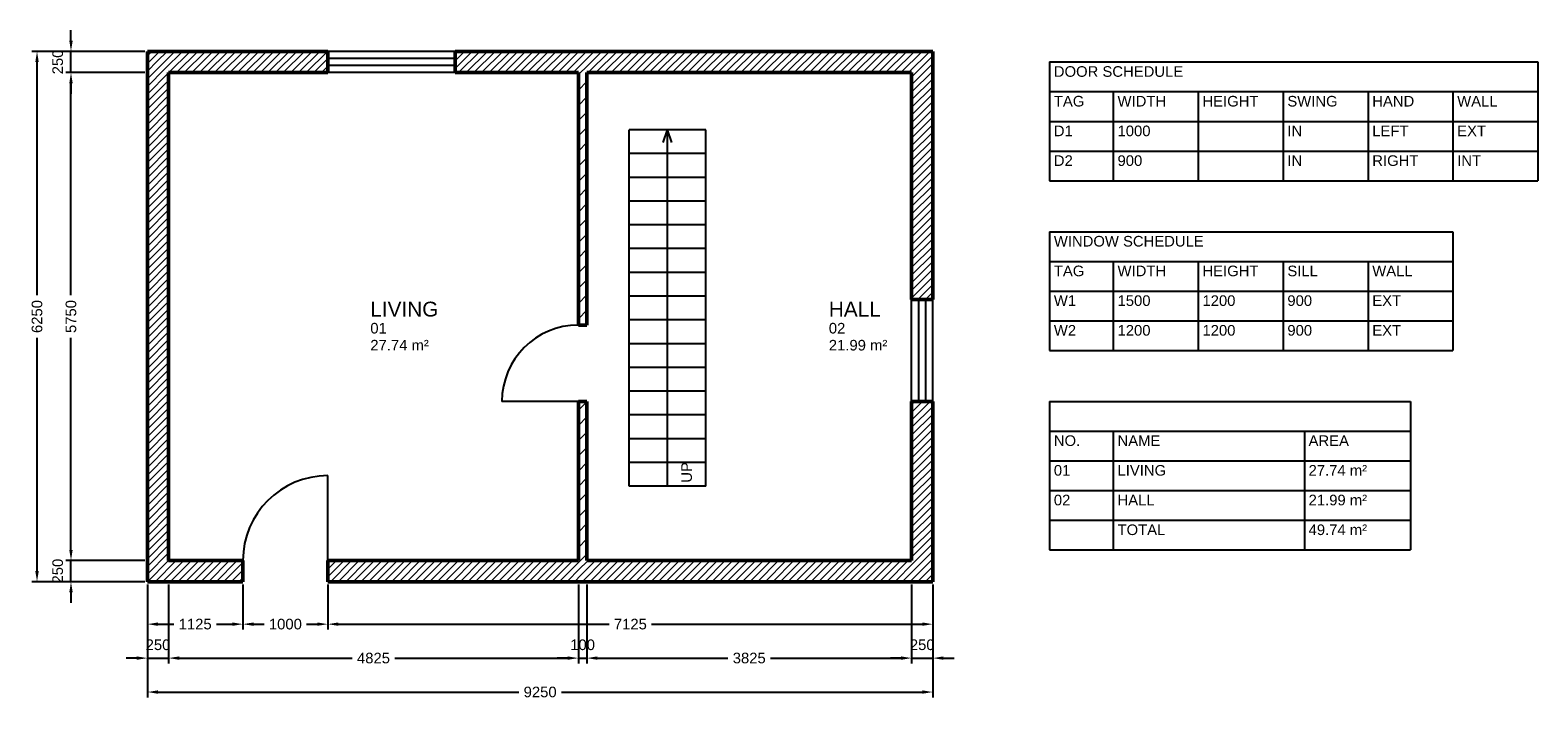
# Model space of a CAD drawing. Header units: metres. Extents: x -1506 to 16250, y -1505 to 6375.
import ezdxf

# ---------------------------------------------------------------- set-up
doc = ezdxf.new("R2010")
doc.units = ezdxf.units.M
for name, color, linetype, lineweight in [('A-DIMEN-T-N', 2, 'Continuous', 18), ('A-DOOR-E-N', 3, 'Continuous', 25), ('A-ROOM-T-N', 7, 'Continuous', 25), ('A-STAIR-E-N', 6, 'Continuous', 25), ('A-SYMB-T-N', 7, 'Continuous', 25), ('A-WALL-E-N', 7, 'Continuous', 50), ('A-WALL-H-N', 8, 'Continuous', 13), ('A-WIND-E-N', 4, 'Continuous', 25)]:
    doc.layers.add(name, color=color, linetype=linetype, lineweight=lineweight)
doc.styles.get("Standard").update_dxf_attribs({"font": 'arial.ttf'})
doc.dimstyles.get("Standard").update_dxf_attribs({"dimtxt": 2.5, "dimasz": 2.5, "dimexe": 1.25, "dimexo": 0.625, "dimtad": 1, "dimdsep": 46, "dimcen": 2.5, "dimazin": 3, "dimtfac": 1, "dimtmove": 0, "dimatfit": 3})

# ---------------------------------------------------------------- blocks, each defined once
blk = doc.blocks.new('_CLOSEDFILLED')
at = {"color": 0, "linetype": 'BYBLOCK'}
blk.add_solid([(-1, 0.16), (0, 0), (-1, -0.16)], dxfattribs=at)
blk = doc.blocks.new('*D1')
for p, q in [((-125, -156.25), (-125, -687.5)), ((1000, -156.25), (1000, -687.5)), ((0, -625), (187.5, -625)), ((687.5, -625), (875, -625))]:
    blk.add_line(p, q)
at = {"layer": 'Defpoints'}
for p in [(-125, -125), (1000, -125), (-125, -625)]:
    blk.add_point(p, dxfattribs=at)
at = {"xscale": 125, "yscale": 125, "rotation": 180}
blk.add_blockref('_CLOSEDFILLED', (-125, -625), dxfattribs=at)
at = {"xscale": 125, "yscale": 125}
blk.add_blockref('_CLOSEDFILLED', (1000, -625), dxfattribs=at)
at = {"insert": (437.5, -625), "char_height": 125, "attachment_point": 5}
blk.add_mtext('1125', dxfattribs=at)
blk = doc.blocks.new('*D2')
for p, q in [((1000, -156.25), (1000, -687.5)), ((2000, -156.25), (2000, -687.5)), ((1125, -625), (1250, -625)), ((1750, -625), (1875, -625))]:
    blk.add_line(p, q)
at = {"layer": 'Defpoints'}
for p in [(1000, -125), (2000, -125), (1000, -625)]:
    blk.add_point(p, dxfattribs=at)
at = {"xscale": 125, "yscale": 125, "rotation": 180}
blk.add_blockref('_CLOSEDFILLED', (1000, -625), dxfattribs=at)
at = {"xscale": 125, "yscale": 125}
blk.add_blockref('_CLOSEDFILLED', (2000, -625), dxfattribs=at)
at = {"insert": (1500, -625), "char_height": 125, "attachment_point": 5}
blk.add_mtext('1000', dxfattribs=at)
blk = doc.blocks.new('*D3')
for p, q in [((2000, -156.25), (2000, -687.5)), ((9125, -156.25), (9125, -687.5)), ((2125, -625), (5312.5, -625)), ((5812.5, -625), (9000, -625))]:
    blk.add_line(p, q)
at = {"layer": 'Defpoints'}
for p in [(2000, -125), (9125, -125), (2000, -625)]:
    blk.add_point(p, dxfattribs=at)
at = {"xscale": 125, "yscale": 125, "rotation": 180}
blk.add_blockref('_CLOSEDFILLED', (2000, -625), dxfattribs=at)
at = {"xscale": 125, "yscale": 125}
blk.add_blockref('_CLOSEDFILLED', (9125, -625), dxfattribs=at)
at = {"insert": (5562.5, -625), "char_height": 125, "attachment_point": 5}
blk.add_mtext('7125', dxfattribs=at)
blk = doc.blocks.new('*D5')
for p, q in [((125, -156.25), (125, -1087.5)), ((4950, -156.25), (4950, -1087.5)), ((250, -1025), (2287.5, -1025)), ((2787.5, -1025), (4825, -1025))]:
    blk.add_line(p, q)
at = {"layer": 'Defpoints'}
for p in [(125, -125), (4950, -125), (125, -1025)]:
    blk.add_point(p, dxfattribs=at)
at = {"xscale": 125, "yscale": 125, "rotation": 180}
blk.add_blockref('_CLOSEDFILLED', (125, -1025), dxfattribs=at)
at = {"xscale": 125, "yscale": 125}
blk.add_blockref('_CLOSEDFILLED', (4950, -1025), dxfattribs=at)
at = {"insert": (2537.5, -1025), "char_height": 125, "attachment_point": 5}
blk.add_mtext('4825', dxfattribs=at)
blk = doc.blocks.new('*D7')
for p, q in [((5050, -156.25), (5050, -1087.5)), ((8875, -156.25), (8875, -1087.5)), ((5175, -1025), (6712.5, -1025)), ((7212.5, -1025), (8750, -1025))]:
    blk.add_line(p, q)
at = {"layer": 'Defpoints'}
for p in [(5050, -125), (8875, -125), (5050, -1025)]:
    blk.add_point(p, dxfattribs=at)
at = {"xscale": 125, "yscale": 125, "rotation": 180}
blk.add_blockref('_CLOSEDFILLED', (5050, -1025), dxfattribs=at)
at = {"xscale": 125, "yscale": 125}
blk.add_blockref('_CLOSEDFILLED', (8875, -1025), dxfattribs=at)
at = {"insert": (6962.5, -1025), "char_height": 125, "attachment_point": 5}
blk.add_mtext('3825', dxfattribs=at)
blk = doc.blocks.new('*D9')
for p, q in [((-125, -156.25), (-125, -1487.5)), ((9125, -156.25), (9125, -1487.5)), ((0, -1425), (4250, -1425)), ((4750, -1425), (9000, -1425))]:
    blk.add_line(p, q)
at = {"layer": 'Defpoints'}
for p in [(-125, -125), (9125, -125), (-125, -1425)]:
    blk.add_point(p, dxfattribs=at)
at = {"xscale": 125, "yscale": 125, "rotation": 180}
blk.add_blockref('_CLOSEDFILLED', (-125, -1425), dxfattribs=at)
at = {"xscale": 125, "yscale": 125}
blk.add_blockref('_CLOSEDFILLED', (9125, -1425), dxfattribs=at)
at = {"insert": (4500, -1425), "char_height": 125, "attachment_point": 5}
blk.add_mtext('9250', dxfattribs=at)
blk = doc.blocks.new('*D11')
for p, q in [((-156.25, 5875), (-1087.5, 5875)), ((-1025, 3250), (-1025, 5750)), ((-1025, 250), (-1025, 2750)), ((-156.25, 125), (-1087.5, 125))]:
    blk.add_line(p, q)
at = {"layer": 'Defpoints'}
for p in [(-125, 5875), (-1025, 125), (-125, 125)]:
    blk.add_point(p, dxfattribs=at)
at = {"xscale": 125, "yscale": 125}
for p, rotation in [((-1025, 5875), 90), ((-1025, 125), 270)]:
    blk.add_blockref('_CLOSEDFILLED', p, dxfattribs=dict(at, rotation=rotation))
at = {"insert": (-1025, 3000), "char_height": 125, "attachment_point": 5, "rotation": 90}
blk.add_mtext('5750', dxfattribs=at)
blk = doc.blocks.new('*D13')
for p, q in [((-156.25, 6125), (-1487.5, 6125)), ((-1425, 3250), (-1425, 6000)), ((-1425, 0), (-1425, 2750)), ((-156.25, -125), (-1487.5, -125))]:
    blk.add_line(p, q)
at = {"layer": 'Defpoints'}
for p in [(-125, 6125), (-1425, -125), (-125, -125)]:
    blk.add_point(p, dxfattribs=at)
at = {"xscale": 125, "yscale": 125}
for p, rotation in [((-1425, 6125), 90), ((-1425, -125), 270)]:
    blk.add_blockref('_CLOSEDFILLED', p, dxfattribs=dict(at, rotation=rotation))
at = {"insert": (-1425, 3000), "char_height": 125, "attachment_point": 5, "rotation": 90}
blk.add_mtext('6250', dxfattribs=at)

msp = doc.modelspace()

# ---------------------------------------------------------------- hatches: boundary and pattern name
at = {"layer": 'A-WALL-H-N'}
h = msp.add_hatch(dxfattribs=at)
h.set_pattern_fill('ANSI31', scale=20)
h.paths.add_polyline_path([(2000, 6125), (-125, 6125), (125, 5875), (2000, 5875)])
h = msp.add_hatch(dxfattribs=at)
h.set_pattern_fill('ANSI31', scale=20)
h.paths.add_polyline_path([(-125, 6125), (-125, -125), (125, 125), (125, 5875)])
h = msp.add_hatch(dxfattribs=at)
h.set_pattern_fill('ANSI31', scale=20)
h.paths.add_polyline_path([(5000, 6125), (3500, 6125), (3500, 5875), (4950, 5875)])
h = msp.add_hatch(dxfattribs=at)
h.set_pattern_fill('ANSI31', scale=20)
h.paths.add_polyline_path([(5000, 6125), (4950, 5875), (5050, 5875)])
h = msp.add_hatch(dxfattribs=at)
h.set_pattern_fill('ANSI31', scale=20)
h.paths.add_polyline_path([(9125, 6125), (5000, 6125), (5050, 5875), (8875, 5875)])
h = msp.add_hatch(dxfattribs=at)
h.set_pattern_fill('ANSI31', scale=20)
h.paths.add_polyline_path([(9125, 3200), (9125, 6125), (8875, 5875), (8875, 3200)])
h = msp.add_hatch(dxfattribs=at)
h.set_pattern_fill('ANSI31', scale=40)
h.paths.add_polyline_path([(5050, 2900), (5050, 5875), (4950, 5875), (4950, 2900)])
h = msp.add_hatch(dxfattribs=at)
h.set_pattern_fill('ANSI31', scale=40)
h.paths.add_polyline_path([(5050, 125), (5050, 2000), (4950, 2000), (4950, 125)])
h = msp.add_hatch(dxfattribs=at)
h.set_pattern_fill('ANSI31', scale=20)
h.paths.add_polyline_path([(9125, -125), (9125, 2000), (8875, 2000), (8875, 125)])
h = msp.add_hatch(dxfattribs=at)
h.set_pattern_fill('ANSI31', scale=20)
h.paths.add_polyline_path([(-125, -125), (1000, -125), (1000, 125), (125, 125)])
h = msp.add_hatch(dxfattribs=at)
h.set_pattern_fill('ANSI31', scale=20)
h.paths.add_polyline_path([(2000, -125), (5000, -125), (4950, 125), (2000, 125)])
h = msp.add_hatch(dxfattribs=at)
h.set_pattern_fill('ANSI31', scale=20)
h.paths.add_polyline_path([(5050, 125), (4950, 125), (5000, -125)])
h = msp.add_hatch(dxfattribs=at)
h.set_pattern_fill('ANSI31', scale=20)
h.paths.add_polyline_path([(5000, -125), (9125, -125), (8875, 125), (5050, 125)])

# ---------------------------------------------------------------- linework, layer by layer
at = {"layer": 'A-DOOR-E-N'}
for p, q in [((4950, 2000), (4050, 2000)), ((2000, 125), (2000, 1125))]:
    msp.add_line(p, q, dxfattribs=at)
for centre, radius in [((4950, 2000), 900), ((2000, 125), 1000)]:
    msp.add_arc(centre, radius, 90, 180, dxfattribs=at)
at = {"layer": 'A-STAIR-E-N'}
for p, q in [((6450, 5200), (5550, 5200)), ((5550, 1000), (5550, 5200)), ((5950, 5050), (6000, 5200)), ((6050, 5050), (6000, 5200)), ((6450, 1000), (6450, 5200)), ((6450, 4920), (5550, 4920)), ((6450, 4640), (5550, 4640)), ((6450, 4360), (5550, 4360)), ((6450, 4080), (5550, 4080)), ((6450, 3800), (5550, 3800)), ((6450, 3520), (5550, 3520)), ((6450, 3240), (5550, 3240)), ((6450, 2960), (5550, 2960)), ((6450, 2680), (5550, 2680)), ((6450, 2400), (5550, 2400)), ((6450, 2120), (5550, 2120)), ((6450, 1840), (5550, 1840)), ((6450, 1560), (5550, 1560)), ((6450, 1280), (5550, 1280)), ((6450, 1000), (5550, 1000))]:
    msp.add_line(p, q, dxfattribs=at)
msp.add_lwpolyline([(6000, 1000), (6000, 5200)], dxfattribs=at)
at = {"layer": 'A-SYMB-T-N'}
for p, q in [((10500, 6000), (16250, 6000)), ((10500, 6000), (10500, 4600)), ((16250, 6000), (16250, 4600)), ((10500, 5650), (16250, 5650)), ((11250, 5650), (11250, 4600)), ((12250, 5650), (12250, 4600)), ((13250, 5650), (13250, 4600)), ((14250, 5650), (14250, 4600)), ((15250, 5650), (15250, 4600)), ((10500, 5300), (16250, 5300)), ((10500, 4950), (16250, 4950)), ((10500, 4600), (16250, 4600)), ((10500, 4000), (15250, 4000)), ((10500, 4000), (10500, 2600)), ((15250, 4000), (15250, 2600)), ((10500, 3650), (15250, 3650)), ((11250, 3650), (11250, 2600)), ((12250, 3650), (12250, 2600)), ((13250, 3650), (13250, 2600)), ((14250, 3650), (14250, 2600)), ((10500, 3300), (15250, 3300)), ((10500, 2950), (15250, 2950)), ((10500, 2600), (15250, 2600)), ((10500, 2000), (14750, 2000)), ((10500, 2000), (10500, 250)), ((14750, 2000), (14750, 250)), ((10500, 1650), (14750, 1650)), ((11250, 1650), (11250, 250)), ((13500, 1650), (13500, 250)), ((10500, 1300), (14750, 1300)), ((10500, 950), (14750, 950)), ((10500, 600), (14750, 600)), ((10500, 250), (14750, 250))]:
    msp.add_line(p, q, dxfattribs=at)
at = {"layer": 'A-WALL-E-N'}
for p, q in [((2000, 6125), (-125, 6125)), ((-125, 6125), (-125, -125)), ((2000, 5875), (2000, 6125)), ((9125, 6125), (3500, 6125)), ((3500, 5875), (3500, 6125)), ((9125, 3200), (9125, 6125)), ((2000, 5875), (125, 5875)), ((125, 5875), (125, 125)), ((4950, 5875), (3500, 5875)), ((4950, 2900), (4950, 5875)), ((8875, 5875), (5050, 5875)), ((5050, 2900), (5050, 5875)), ((8875, 3200), (8875, 5875)), ((8875, 3200), (9125, 3200)), ((4950, 2900), (5050, 2900)), ((4950, 125), (4950, 2000)), ((4950, 2000), (5050, 2000)), ((5050, 125), (5050, 2000)), ((8875, 125), (8875, 2000)), ((8875, 2000), (9125, 2000)), ((9125, -125), (9125, 2000)), ((125, 125), (1000, 125)), ((1000, 125), (1000, -125)), ((2000, 125), (4950, 125)), ((2000, 125), (2000, -125)), ((5050, 125), (8875, 125)), ((-125, -125), (1000, -125)), ((2000, -125), (9125, -125))]:
    msp.add_line(p, q, dxfattribs=at)
at = {"layer": 'A-WIND-E-N'}
for p, q in [((3500, 6125), (2000, 6125)), ((3500, 6041.667), (2000, 6041.667)), ((3500, 5958.333), (2000, 5958.333)), ((3500, 5875), (2000, 5875)), ((8875, 2000), (8875, 3200)), ((8958.333, 2000), (8958.333, 3200)), ((9041.667, 2000), (9041.667, 3200)), ((9125, 2000), (9125, 3200))]:
    msp.add_line(p, q, dxfattribs=at)

# ---------------------------------------------------------------- texts
at = {"layer": 'A-ROOM-T-N'}
for s, height, p in [('LIVING', 175, (2500, 3000)), ('HALL', 175, (7900, 3000)), ('01', 125, (2500, 2800)), ('02', 125, (7900, 2800)), ('27.74 m²', 125, (2500, 2600)), ('21.99 m²', 125, (7900, 2600))]:
    msp.add_text(s, height=height, dxfattribs=at).set_placement(p)
at = {"layer": 'A-STAIR-E-N'}
msp.add_text('UP', height=125, rotation=90, dxfattribs=at).set_placement((6287.5, 1042))
at = {"layer": 'A-SYMB-T-N', "char_height": 125, "attachment_point": 1}
for s, insert, width in [('DOOR SCHEDULE', (10550, 5950), 5650), ('TAG', (10550, 5600), 650), ('WIDTH', (11300, 5600), 900), ('HEIGHT', (12300, 5600), 900), ('SWING', (13300, 5600), 900), ('HAND', (14300, 5600), 900), ('WALL', (15300, 5600), 900), ('D1', (10550, 5250), 650), ('1000', (11300, 5250), 900), ('IN', (13300, 5250), 900), ('LEFT', (14300, 5250), 900), ('EXT', (15300, 5250), 900), ('D2', (10550, 4900), 650), ('900', (11300, 4900), 900), ('IN', (13300, 4900), 900), ('RIGHT', (14300, 4900), 900), ('INT', (15300, 4900), 900), ('WINDOW SCHEDULE', (10550, 3950), 4650), ('TAG', (10550, 3600), 650), ('WIDTH', (11300, 3600), 900), ('HEIGHT', (12300, 3600), 900), ('SILL', (13300, 3600), 900), ('WALL', (14300, 3600), 900), ('W1', (10550, 3250), 650), ('1500', (11300, 3250), 900), ('1200', (12300, 3250), 900), ('900', (13300, 3250), 900), ('EXT', (14300, 3250), 900), ('W2', (10550, 2900), 650), ('1200', (11300, 2900), 900), ('1200', (12300, 2900), 900), ('900', (13300, 2900), 900), ('EXT', (14300, 2900), 900), ('NO.', (10550, 1600), 650), ('NAME', (11300, 1600), 2150), ('AREA', (13550, 1600), 1150), ('01', (10550, 1250), 650), ('LIVING', (11300, 1250), 2150), ('27.74 m²', (13550, 1250), 1150), ('02', (10550, 900), 650), ('HALL', (11300, 900), 2150), ('21.99 m²', (13550, 900), 1150), ('TOTAL', (11300, 550), 2150), ('49.74 m²', (13550, 550), 1150)]:
    msp.add_mtext(s, dxfattribs=dict(at, insert=insert, width=width))

# ---------------------------------------------------------------- dimensions: what is measured, and where the dimension line sits
at = {"layer": 'A-DIMEN-T-N'}
for base, p1, p2 in [((-1025, 5875), (-125, 5875), (-125, 6125)), ((-1025, -125), (-125, -125), (-125, 125))]:
    msp.add_linear_dim(base=base, p1=p1, p2=p2, angle=90, dimstyle='Standard', override={"dimscale": 50}, dxfattribs=at).render()
for base, p1, p2, picture, middle in [((-1425, -125), (-125, -125), (-125, 6125), '*D13', (-1425, 3000)), ((-1025, 125), (-125, 125), (-125, 5875), '*D11', (-1025, 3000))]:
    dim = msp.add_linear_dim(base=base, p1=p1, p2=p2, angle=90, dimstyle='Standard', override={"dimscale": 50}, dxfattribs=at)
    dim.commit()
    dim.dimension.update_dxf_attribs({"geometry": picture, "text_midpoint": middle})
for base, p1, p2 in [((-125, -1025), (-125, -125), (125, -125)), ((4950, -1025), (4950, -125), (5050, -125)), ((8875, -1025), (8875, -125), (9125, -125))]:
    msp.add_linear_dim(base=base, p1=p1, p2=p2, dimstyle='Standard', override={"dimscale": 50}, dxfattribs=at).render()
for base, p1, p2, picture, middle in [((-125, -625), (-125, -125), (1000, -125), '*D1', (437.5, -625)), ((-125, -1425), (-125, -125), (9125, -125), '*D9', (4500, -1425)), ((125, -1025), (125, -125), (4950, -125), '*D5', (2537.5, -1025)), ((1000, -625), (1000, -125), (2000, -125), '*D2', (1500, -625)), ((2000, -625), (2000, -125), (9125, -125), '*D3', (5562.5, -625)), ((5050, -1025), (5050, -125), (8875, -125), '*D7', (6962.5, -1025))]:
    dim = msp.add_linear_dim(base=base, p1=p1, p2=p2, dimstyle='Standard', override={"dimscale": 50}, dxfattribs=at)
    dim.commit()
    dim.dimension.update_dxf_attribs({"geometry": picture, "text_midpoint": middle})

doc.saveas('drawing.dxf')
